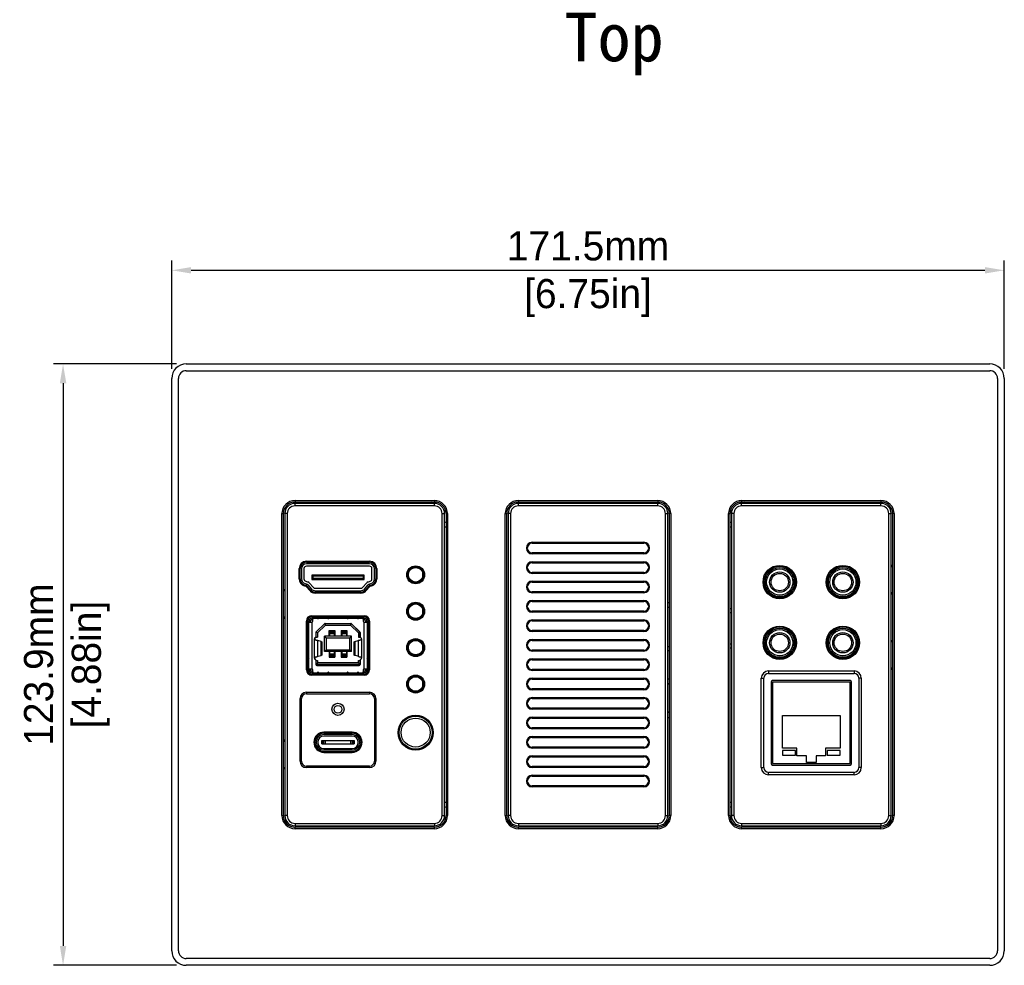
# Model space of a CAD drawing. Header units: millimetres. Extents: x 2497 to 3553, y 296 to 1027.
# Tile 3 of 6: x 2771 to 2973, y 590 to 785. Entities that reach past the tile are written whole.
import ezdxf

# ---------------------------------------------------------------- set-up
doc = ezdxf.new("R2010")
doc.units = ezdxf.units.MM
for name, color, linetype in [('3GANG-COVER-DXF_CONTINUOUS_LINE', 7, 'Continuous'), ('M0400TY00000DXF_CONTINUOUS_LINE', 7, 'Continuous'), ('标注', 7, 'Continuous')]:
    doc.layers.add(name, color=color, linetype=linetype)
doc.dimstyles.get("Standard").update_dxf_attribs({"dimscale": 2, "dimtxt": 3, "dimasz": 2, "dimexe": 1, "dimexo": 1, "dimgap": 1, "dimtad": 1, "dimtoh": 1, "dimdec": 1, "dimdsep": 46, "dimtxsty": 'Standard', "dimcen": 0, "dimclrd": 3, "dimclre": 3, "dimadec": 0, "dimazin": 0, "dimtp": 0.01, "dimtm": 0.01, "dimtfac": 1, "dimtdec": 1, "dimtofl": 0, "dimtmove": 0, "dimatfit": 3, "dimfxl": 1, "dimtfillclr": 256, "dimtolj": 1, "dimarcsym": 0})

# ---------------------------------------------------------------- blocks, each defined once
blk = doc.blocks.new('*D11')
at = {"layer": 'Defpoints', "color": 0}
for p in [(2973.46, 733.11), (2801.96, 710.83), (2973.46, 710.83)]:
    blk.add_point(p, dxfattribs=at)
at = {"layer": '标注', "color": 3, "lineweight": -2}
for p, q in [((2801.96, 712.83), (2801.96, 735.11)), ((2973.46, 712.83), (2973.46, 735.11)), ((2805.96, 733.11), (2969.46, 733.11))]:
    blk.add_line(p, q, dxfattribs=at)
at = {"layer": '标注', "color": 3}
for points in [[(2805.96, 733.78), (2805.96, 732.45), (2801.96, 733.11)], [(2969.46, 732.45), (2969.46, 733.78), (2973.46, 733.11)]]:
    blk.add_solid(points, dxfattribs=at)
at = {"layer": '标注', "color": 0, "char_height": 6, "attachment_point": 5}
for s, insert in [('\\A1;171.5mm', (2887.71, 738.11)), ('[6.75in]', (2887.71, 727.41))]:
    blk.add_mtext(s, dxfattribs=dict(at, insert=insert))
blk = doc.blocks.new('*D12')
at = {"layer": 'Defpoints', "color": 0}
for p in [(2804.96, 713.83), (2779.58, 589.93), (2804.96, 589.93)]:
    blk.add_point(p, dxfattribs=at)
at = {"layer": '标注', "color": 3, "lineweight": -2}
for p, q in [((2802.96, 713.83), (2777.58, 713.83)), ((2779.58, 709.83), (2779.58, 593.93)), ((2802.96, 589.93), (2777.58, 589.93))]:
    blk.add_line(p, q, dxfattribs=at)
at = {"layer": '标注', "color": 3}
for points in [[(2780.25, 709.83), (2778.92, 709.83), (2779.58, 713.83)], [(2778.92, 593.93), (2780.25, 593.93), (2779.58, 589.93)]]:
    blk.add_solid(points, dxfattribs=at)
at = {"layer": '标注', "color": 0, "char_height": 6, "attachment_point": 5, "rotation": 90}
for s, insert in [('\\A1;123.9mm', (2774.58, 651.88)), ('[4.88in]', (2785.28, 651.88))]:
    blk.add_mtext(s, dxfattribs=dict(at, insert=insert))

msp = doc.modelspace()

# ---------------------------------------------------------------- linework, layer by layer
at = {"layer": '3GANG-COVER-DXF_CONTINUOUS_LINE', "color": 7, "linetype": 'Continuous'}
for p, q in [((2804.96, 713.83), (2970.46, 713.83)), ((2804.96, 712.43), (2970.46, 712.43)), ((2801.96, 592.93), (2801.96, 710.83)), ((2803.36, 592.93), (2803.36, 710.83)), ((2972.06, 710.83), (2972.06, 592.93)), ((2973.46, 710.83), (2973.46, 592.93)), ((2827.36, 685.68), (2827.36, 685.38)), ((2827.36, 685.68), (2856.06, 685.68)), ((2856.06, 685.68), (2856.06, 685.38)), ((2873.36, 685.68), (2873.36, 685.38)), ((2873.36, 685.68), (2902.06, 685.68)), ((2902.06, 685.68), (2902.06, 685.38)), ((2919.36, 685.68), (2919.36, 685.38)), ((2919.36, 685.68), (2948.06, 685.68)), ((2948.06, 685.68), (2948.06, 685.38)), ((2827.36, 685.38), (2856.06, 685.38)), ((2827.36, 684.58), (2827.36, 685.08)), ((2856.06, 685.08), (2827.36, 685.08)), ((2856.06, 684.58), (2827.36, 684.58)), ((2854.16, 685.08), (2854.33, 685.38)), ((2856.06, 684.58), (2856.06, 685.08)), ((2873.36, 685.38), (2902.06, 685.38)), ((2873.36, 684.58), (2873.36, 685.08)), ((2902.06, 685.08), (2873.36, 685.08)), ((2902.06, 684.58), (2873.36, 684.58)), ((2902.06, 684.58), (2902.06, 685.08)), ((2919.36, 685.38), (2948.06, 685.38)), ((2919.36, 684.58), (2919.36, 685.08)), ((2948.06, 685.08), (2919.36, 685.08)), ((2948.06, 684.58), (2919.36, 684.58)), ((2921.1, 685.38), (2921.27, 685.08)), ((2948.06, 684.58), (2948.06, 685.08)), ((2824.66, 620.78), (2824.66, 682.98)), ((2824.66, 682.98), (2824.96, 682.98)), ((2824.96, 620.78), (2824.96, 682.98)), ((2825.26, 682.98), (2825.26, 620.78)), ((2825.76, 682.98), (2825.26, 682.98)), ((2825.76, 682.98), (2825.76, 620.78)), ((2857.66, 620.78), (2857.66, 682.98)), ((2857.66, 682.98), (2858.16, 682.98)), ((2858.16, 620.78), (2858.16, 682.98)), ((2858.46, 682.98), (2858.46, 620.78)), ((2858.76, 682.98), (2858.46, 682.98)), ((2858.76, 682.98), (2858.76, 620.78)), ((2870.66, 620.78), (2870.66, 682.98)), ((2870.66, 682.98), (2870.96, 682.98)), ((2870.96, 620.78), (2870.96, 682.98)), ((2871.26, 682.98), (2871.26, 620.78)), ((2871.76, 682.98), (2871.26, 682.98)), ((2871.76, 682.98), (2871.76, 620.78)), ((2903.66, 620.78), (2903.66, 682.98)), ((2903.66, 682.98), (2904.16, 682.98)), ((2904.16, 620.78), (2904.16, 682.98)), ((2904.46, 682.98), (2904.46, 620.78)), ((2904.76, 682.98), (2904.46, 682.98)), ((2904.76, 682.98), (2904.76, 620.78)), ((2916.66, 620.78), (2916.66, 682.98)), ((2916.66, 682.98), (2916.96, 682.98)), ((2916.96, 620.78), (2916.96, 682.98)), ((2917.26, 682.98), (2917.26, 620.78)), ((2917.76, 682.98), (2917.26, 682.98)), ((2917.76, 682.98), (2917.76, 620.78)), ((2949.66, 682.98), (2950.16, 682.98)), ((2949.66, 620.78), (2949.66, 682.98)), ((2950.16, 620.78), (2950.16, 682.98)), ((2950.76, 682.98), (2950.46, 682.98)), ((2950.46, 682.98), (2950.46, 620.78)), ((2950.76, 682.98), (2950.76, 620.78)), ((2858.46, 680.2), (2858.16, 680.2)), ((2917.26, 680.2), (2916.96, 680.2)), ((2876.21, 677.08), (2876.21, 676.88)), ((2876.21, 677.08), (2899.21, 677.08)), ((2876.21, 676.88), (2899.21, 676.88)), ((2899.21, 677.08), (2899.21, 676.88)), ((2876.21, 674.68), (2876.21, 674.88)), ((2899.21, 674.88), (2876.21, 674.88)), ((2899.21, 674.68), (2876.21, 674.68)), ((2899.21, 674.68), (2899.21, 674.88)), ((2828.21, 669.53), (2828.21, 671.66)), ((2828.21, 671.66), (2828.41, 671.66)), ((2828.41, 669.53), (2828.41, 671.66)), ((2828.71, 671.66), (2828.71, 669.53)), ((2829.21, 671.66), (2829.21, 669.53)), ((2829.71, 673.16), (2829.71, 672.96)), ((2829.71, 673.16), (2842.71, 673.16)), ((2829.71, 672.96), (2842.71, 672.96)), ((2842.71, 672.66), (2829.71, 672.66)), ((2842.71, 672.16), (2829.71, 672.16)), ((2842.71, 673.16), (2842.71, 672.96)), ((2843.21, 669.53), (2843.21, 671.66)), ((2843.71, 669.53), (2843.71, 671.66)), ((2844.01, 671.66), (2844.01, 669.53)), ((2844.21, 671.66), (2844.01, 671.66)), ((2844.21, 671.66), (2844.21, 669.53)), ((2876.21, 673.08), (2876.21, 672.88)), ((2876.21, 673.08), (2899.21, 673.08)), ((2876.21, 672.88), (2899.21, 672.88)), ((2899.21, 673.08), (2899.21, 672.88)), ((2950.16, 672.38), (2950.46, 672.38)), ((2828.21, 669.53), (2828.41, 669.53)), ((2830.81, 670.33), (2830.81, 669.43)), ((2831.01, 670.13), (2830.81, 670.33)), ((2841.61, 670.33), (2830.81, 670.33)), ((2831.01, 669.63), (2830.81, 669.43)), ((2830.81, 669.43), (2841.61, 669.43)), ((2831.01, 670.13), (2831.01, 669.63)), ((2841.41, 670.13), (2831.01, 670.13)), ((2841.41, 669.63), (2831.01, 669.63)), ((2841.41, 670.13), (2841.61, 670.33)), ((2841.41, 670.13), (2841.41, 669.63)), ((2841.41, 669.63), (2841.61, 669.43)), ((2841.61, 669.43), (2841.61, 670.33)), ((2844.21, 669.53), (2844.01, 669.53)), ((2853.71, 669.7), (2853.71, 671.07)), ((2876.21, 670.68), (2876.21, 670.88)), ((2899.21, 670.88), (2876.21, 670.88)), ((2899.21, 670.68), (2876.21, 670.68)), ((2899.21, 670.68), (2899.21, 670.88)), ((2924.21, 670.13), (2924.21, 667.64)), ((2930.21, 667.64), (2930.21, 670.13)), ((2937.21, 670.13), (2937.21, 667.64)), ((2943.21, 667.64), (2943.21, 670.13)), ((2824.96, 667.38), (2825.26, 667.38)), ((2829.27, 668.09), (2829.33, 668.28)), ((2829.64, 667.98), (2829.27, 668.09)), ((2829.7, 668.17), (2829.33, 668.28)), ((2829.42, 668.57), (2829.79, 668.46)), ((2829.57, 669.05), (2830.07, 668.89)), ((2829.64, 667.98), (2829.7, 668.17)), ((2829.64, 667.98), (2829.79, 668.11)), ((2830.39, 667.12), (2829.64, 667.98)), ((2830.54, 667.25), (2829.79, 668.11)), ((2830.02, 668.31), (2830.76, 667.45)), ((2830.3, 668.74), (2831.14, 667.78)), ((2831.52, 667.61), (2840.91, 667.61)), ((2841.28, 667.78), (2842.12, 668.74)), ((2841.66, 667.45), (2842.41, 668.31)), ((2842.63, 668.11), (2841.89, 667.25)), ((2842.78, 667.98), (2842.04, 667.12)), ((2842.35, 668.89), (2842.86, 669.05)), ((2842.78, 667.98), (2842.63, 668.11)), ((2842.64, 668.46), (2843, 668.57)), ((2843.09, 668.28), (2842.73, 668.17)), ((2842.78, 667.98), (2842.73, 668.17)), ((2843.15, 668.09), (2842.78, 667.98)), ((2843.15, 668.09), (2843.09, 668.28)), ((2876.21, 669.08), (2876.21, 668.88)), ((2876.21, 669.08), (2899.21, 669.08)), ((2876.21, 668.88), (2899.21, 668.88)), ((2899.21, 669.08), (2899.21, 668.88)), ((2830.39, 667.12), (2830.54, 667.25)), ((2831.52, 667.11), (2840.91, 667.11)), ((2831.52, 666.61), (2831.52, 666.81)), ((2840.91, 666.81), (2831.52, 666.81)), ((2840.91, 666.61), (2831.52, 666.61)), ((2840.91, 666.61), (2840.91, 666.81)), ((2842.04, 667.12), (2841.89, 667.25)), ((2876.21, 666.68), (2876.21, 666.88)), ((2899.21, 666.88), (2876.21, 666.88)), ((2899.21, 666.68), (2876.21, 666.68)), ((2899.21, 666.68), (2899.21, 666.88)), ((2950.46, 666.38), (2950.16, 666.38)), ((2853.71, 662.2), (2853.71, 663.57)), ((2876.21, 665.08), (2876.21, 664.88)), ((2876.21, 665.08), (2899.21, 665.08)), ((2876.21, 664.88), (2899.21, 664.88)), ((2899.21, 665.08), (2899.21, 664.88)), ((2904.46, 664.62), (2904.16, 664.62)), ((2904.46, 663.62), (2904.16, 663.62)), ((2825.26, 661.38), (2824.96, 661.38)), ((2830.81, 661.95), (2830.81, 661.75)), ((2830.81, 661.95), (2841.61, 661.95)), ((2830.81, 661.75), (2841.61, 661.75)), ((2830.81, 661.45), (2830.81, 661.15)), ((2830.81, 661.45), (2841.61, 661.45)), ((2831.01, 660.85), (2831.01, 661.45)), ((2841.41, 661.45), (2841.41, 660.85)), ((2841.61, 661.95), (2841.61, 661.75)), ((2841.61, 661.15), (2841.61, 661.45)), ((2876.21, 662.68), (2876.21, 662.88)), ((2899.21, 662.88), (2876.21, 662.88)), ((2899.21, 662.68), (2876.21, 662.68)), ((2899.21, 662.68), (2899.21, 662.88)), ((2829.71, 650.8), (2829.71, 660.85)), ((2829.71, 660.85), (2829.91, 660.85)), ((2829.91, 650.8), (2829.91, 660.85)), ((2830.21, 650.8), (2830.21, 660.85)), ((2830.51, 660.85), (2830.21, 660.85)), ((2830.21, 660.65), (2830.81, 660.65)), ((2830.51, 660.85), (2830.51, 660.65)), ((2830.81, 661.15), (2831.01, 661.15)), ((2830.81, 660.65), (2830.81, 651)), ((2831.68, 658.54), (2833.49, 660.34)), ((2831.72, 658.61), (2833.4, 660.29)), ((2831.98, 658.41), (2833.61, 660.04)), ((2833.61, 660.04), (2833.49, 660.34)), ((2833.49, 660.34), (2838.94, 660.34)), ((2833.55, 660.35), (2838.88, 660.35)), ((2833.61, 660.04), (2838.81, 660.04)), ((2838.94, 660.34), (2838.81, 660.04)), ((2838.81, 660.04), (2840.44, 658.41)), ((2838.94, 660.34), (2840.74, 658.54)), ((2839.02, 660.29), (2840.7, 658.61)), ((2841.41, 661.15), (2841.61, 661.15)), ((2841.61, 651), (2841.61, 660.65)), ((2841.61, 660.65), (2842.21, 660.65)), ((2841.91, 660.85), (2841.91, 660.65)), ((2842.21, 660.85), (2841.91, 660.85)), ((2842.21, 660.85), (2842.21, 650.8)), ((2842.51, 660.85), (2842.51, 650.8)), ((2842.71, 660.85), (2842.51, 660.85)), ((2842.71, 660.85), (2842.71, 650.8)), ((2876.21, 661.08), (2876.21, 660.88)), ((2876.21, 661.08), (2899.21, 661.08)), ((2876.21, 660.88), (2899.21, 660.88)), ((2899.21, 661.08), (2899.21, 660.88)), ((2831.36, 653.2), (2831.36, 657.2)), ((2831.41, 657.35), (2831.41, 657.08)), ((2831.65, 657.56), (2831.98, 657.56)), ((2831.66, 658.47), (2831.66, 657.63)), ((2831.68, 658.54), (2831.68, 657.56)), ((2831.98, 658.41), (2831.68, 658.54)), ((2831.98, 658.41), (2831.98, 657.56)), ((2833.41, 654.56), (2833.41, 657.74)), ((2833.41, 657.74), (2833.79, 657.36)), ((2839.01, 657.74), (2833.41, 657.74)), ((2833.79, 657.36), (2833.79, 654.94)), ((2838.63, 657.36), (2833.79, 657.36)), ((2834.36, 657.74), (2834.36, 658.9)), ((2834.36, 658.9), (2835.56, 658.9)), ((2834.36, 658.65), (2835.56, 658.65)), ((2834.49, 658.47), (2834.49, 657.74)), ((2835.44, 658.47), (2834.49, 658.47)), ((2835.44, 658.22), (2834.49, 658.22)), ((2835.44, 658.47), (2835.44, 657.74)), ((2835.56, 658.9), (2835.56, 657.74)), ((2836.86, 658.9), (2836.86, 657.74)), ((2836.86, 658.9), (2838.06, 658.9)), ((2836.86, 658.65), (2838.06, 658.65)), ((2836.99, 658.47), (2836.99, 657.74)), ((2837.94, 658.47), (2836.99, 658.47)), ((2837.94, 658.22), (2836.99, 658.22)), ((2837.94, 658.47), (2837.94, 657.74)), ((2838.06, 658.9), (2838.06, 657.74)), ((2838.63, 657.36), (2839.01, 657.74)), ((2838.63, 654.94), (2838.63, 657.36)), ((2839.01, 654.56), (2839.01, 657.74)), ((2840.74, 658.54), (2840.44, 658.41)), ((2840.44, 658.41), (2840.44, 657.56)), ((2840.44, 657.56), (2840.77, 657.56)), ((2840.74, 658.54), (2840.74, 657.56)), ((2840.76, 658.47), (2840.76, 657.63)), ((2841.01, 657.35), (2841.01, 657.08)), ((2841.06, 657.2), (2841.06, 653.2)), ((2876.21, 658.68), (2876.21, 658.88)), ((2899.21, 658.88), (2876.21, 658.88)), ((2899.21, 658.68), (2876.21, 658.68)), ((2899.21, 658.68), (2899.21, 658.88)), ((2924.21, 657.63), (2924.21, 655.14)), ((2930.21, 655.14), (2930.21, 657.63)), ((2937.21, 657.63), (2937.21, 655.14)), ((2943.21, 655.14), (2943.21, 657.63)), ((2831.72, 656.95), (2831.87, 656.95)), ((2831.96, 656.92), (2831.96, 653.48)), ((2832.03, 653.59), (2832.03, 656.82)), ((2832.73, 656.63), (2832.03, 656.82)), ((2832.73, 653.77), (2832.73, 656.63)), ((2832.86, 656.58), (2832.86, 653.83)), ((2839.56, 653.83), (2839.56, 656.58)), ((2839.7, 656.63), (2840.4, 656.82)), ((2839.7, 656.63), (2839.7, 653.77)), ((2840.4, 656.82), (2840.4, 653.59)), ((2840.46, 653.48), (2840.46, 656.92)), ((2840.55, 656.95), (2840.71, 656.95)), ((2853.71, 654.7), (2853.71, 656.07)), ((2876.21, 657.08), (2876.21, 656.88)), ((2876.21, 657.08), (2899.21, 657.08)), ((2876.21, 656.88), (2899.21, 656.88)), ((2899.21, 657.08), (2899.21, 656.88)), ((2904.16, 655.62), (2904.46, 655.62)), ((2950.16, 656.88), (2950.46, 656.88)), ((2831.41, 653.33), (2831.41, 653.05)), ((2831.72, 653.45), (2831.87, 653.45)), ((2832.03, 653.59), (2832.73, 653.77)), ((2833.79, 654.94), (2833.41, 654.56)), ((2839.01, 654.56), (2833.41, 654.56)), ((2833.79, 654.94), (2838.63, 654.94)), ((2834.36, 654.56), (2834.36, 653.4)), ((2834.61, 653.7), (2834.36, 653.7)), ((2834.36, 653.4), (2835.56, 653.4)), ((2834.49, 654.56), (2834.49, 653.83)), ((2834.49, 654.09), (2835.44, 654.09)), ((2835.44, 653.83), (2834.49, 653.83)), ((2834.61, 653.83), (2834.61, 653.4)), ((2835.31, 653.6), (2834.61, 653.6)), ((2835.31, 653.83), (2835.31, 653.4)), ((2835.56, 653.7), (2835.31, 653.7)), ((2835.44, 654.56), (2835.44, 653.83)), ((2835.56, 654.56), (2835.56, 653.4)), ((2836.86, 654.56), (2836.86, 653.4)), ((2837.11, 653.7), (2836.86, 653.7)), ((2836.86, 653.4), (2838.06, 653.4)), ((2836.99, 654.56), (2836.99, 653.83)), ((2836.99, 654.09), (2837.94, 654.09)), ((2837.94, 653.83), (2836.99, 653.83)), ((2837.11, 653.4), (2837.11, 653.83)), ((2837.81, 653.6), (2837.11, 653.6)), ((2837.81, 653.83), (2837.81, 653.4)), ((2838.06, 653.7), (2837.81, 653.7)), ((2837.94, 654.56), (2837.94, 653.83)), ((2838.06, 654.56), (2838.06, 653.4)), ((2838.63, 654.94), (2839.01, 654.56)), ((2840.4, 653.59), (2839.7, 653.77)), ((2840.55, 653.45), (2840.71, 653.45)), ((2841.01, 653.33), (2841.01, 653.05)), ((2876.21, 654.68), (2876.21, 654.88)), ((2899.21, 654.88), (2876.21, 654.88)), ((2899.21, 654.68), (2876.21, 654.68)), ((2876.21, 653.08), (2876.21, 652.88)), ((2876.21, 653.08), (2899.21, 653.08)), ((2899.21, 654.68), (2899.21, 654.88)), ((2899.21, 653.08), (2899.21, 652.88)), ((2831.66, 652.78), (2831.66, 651.9)), ((2831.66, 652.76), (2831.98, 652.76)), ((2831.68, 652.76), (2831.68, 651.96)), ((2831.68, 651.96), (2831.98, 652.26)), ((2831.68, 651.96), (2840.74, 651.96)), ((2831.86, 651.7), (2840.56, 651.7)), ((2831.98, 652.76), (2831.98, 652.26)), ((2840.44, 652.26), (2831.98, 652.26)), ((2840.44, 652.26), (2840.44, 652.76)), ((2840.44, 652.76), (2840.76, 652.76)), ((2840.74, 651.96), (2840.44, 652.26)), ((2840.74, 652.76), (2840.74, 651.96)), ((2840.76, 652.78), (2840.76, 651.9)), ((2876.21, 652.88), (2899.21, 652.88)), ((2829.71, 650.8), (2829.91, 650.8)), ((2830.21, 651), (2830.81, 651)), ((2830.21, 650.8), (2830.51, 650.8)), ((2830.51, 651), (2830.51, 650.8)), ((2830.81, 650.5), (2830.81, 650.2)), ((2830.81, 650.5), (2831.01, 650.5)), ((2830.81, 650.2), (2841.61, 650.2)), ((2830.81, 649.7), (2830.81, 649.9)), ((2841.61, 649.9), (2830.81, 649.9)), ((2841.61, 649.7), (2830.81, 649.7)), ((2831.01, 650.2), (2831.01, 650.8)), ((2841.41, 650.8), (2841.41, 650.2)), ((2841.41, 650.5), (2841.61, 650.5)), ((2841.61, 651), (2842.21, 651)), ((2841.61, 650.2), (2841.61, 650.5)), ((2841.61, 649.7), (2841.61, 649.9)), ((2841.91, 651), (2841.91, 650.8)), ((2841.91, 650.8), (2842.21, 650.8)), ((2842.71, 650.8), (2842.51, 650.8)), ((2876.21, 650.68), (2876.21, 650.88)), ((2899.21, 650.88), (2876.21, 650.88)), ((2899.21, 650.68), (2876.21, 650.68)), ((2876.21, 649.08), (2876.21, 648.88)), ((2876.21, 649.08), (2899.21, 649.08)), ((2899.21, 650.68), (2899.21, 650.88)), ((2899.21, 649.08), (2899.21, 648.88)), ((2923.41, 649.08), (2923.91, 649.08)), ((2923.41, 630.68), (2923.41, 649.08)), ((2923.91, 630.68), (2923.91, 649.08)), ((2924.91, 650.58), (2942.51, 650.58)), ((2924.91, 650.58), (2924.91, 650.08)), ((2924.91, 650.08), (2942.51, 650.08)), ((2942.51, 650.58), (2942.51, 650.08)), ((2944.01, 649.08), (2943.51, 649.08)), ((2943.51, 649.08), (2943.51, 630.68)), ((2944.01, 649.08), (2944.01, 630.68)), ((2950.46, 650.88), (2950.16, 650.88)), ((2853.71, 647.2), (2853.71, 648.57)), ((2876.21, 648.88), (2899.21, 648.88)), ((2925.41, 648.28), (2925.41, 631.48)), ((2941.71, 648.58), (2925.71, 648.58)), ((2941.71, 648.28), (2925.71, 648.28)), ((2925.71, 648.28), (2925.71, 631.48)), ((2941.71, 631.48), (2941.71, 648.28)), ((2942.01, 631.48), (2942.01, 648.28)), ((2829.71, 646.18), (2829.71, 645.88)), ((2829.71, 646.18), (2842.71, 646.18)), ((2829.71, 645.88), (2842.71, 645.88)), ((2842.71, 646.18), (2842.71, 645.88)), ((2876.21, 646.68), (2876.21, 646.88)), ((2899.21, 646.88), (2876.21, 646.88)), ((2899.21, 646.68), (2876.21, 646.68)), ((2876.21, 645.08), (2876.21, 644.88)), ((2876.21, 645.08), (2899.21, 645.08)), ((2899.21, 646.68), (2899.21, 646.88)), ((2899.21, 645.08), (2899.21, 644.88)), ((2828.41, 631.98), (2828.41, 644.88)), ((2828.41, 644.88), (2828.71, 644.88)), ((2828.71, 631.98), (2828.71, 644.88)), ((2843.71, 644.88), (2843.71, 631.98)), ((2844.01, 644.88), (2843.71, 644.88)), ((2844.01, 644.88), (2844.01, 631.98)), ((2876.21, 644.88), (2899.21, 644.88)), ((2876.21, 642.68), (2876.21, 642.88)), ((2899.21, 642.88), (2876.21, 642.88)), ((2899.21, 642.68), (2876.21, 642.68)), ((2876.21, 641.08), (2876.21, 640.88)), ((2876.21, 641.08), (2899.21, 641.08)), ((2899.21, 642.68), (2899.21, 642.88)), ((2899.21, 641.08), (2899.21, 640.88)), ((2927.76, 641.38), (2939.66, 641.38)), ((2927.76, 634.68), (2927.76, 641.38)), ((2939.66, 641.38), (2939.66, 634.68)), ((2876.21, 640.88), (2899.21, 640.88)), ((2876.21, 638.68), (2876.21, 638.88)), ((2899.21, 638.88), (2876.21, 638.88)), ((2899.21, 638.68), (2899.21, 638.88)), ((2833.32, 637.76), (2833.32, 637.96)), ((2839.1, 637.96), (2833.32, 637.96)), ((2839.1, 637.76), (2833.32, 637.76)), ((2839.1, 637.46), (2833.32, 637.46)), ((2839.1, 637.16), (2833.32, 637.16)), ((2839.1, 637.76), (2839.1, 637.96)), ((2899.21, 638.68), (2876.21, 638.68)), ((2876.21, 637.08), (2876.21, 636.88)), ((2876.21, 637.08), (2899.21, 637.08)), ((2876.21, 636.88), (2899.21, 636.88)), ((2899.21, 637.08), (2899.21, 636.88)), ((2824.96, 636.38), (2825.26, 636.38)), ((2832.86, 635.53), (2832.86, 636.23)), ((2832.86, 636.23), (2839.56, 636.23)), ((2832.86, 635.53), (2839.56, 635.53)), ((2833.01, 635.53), (2833.01, 636.23)), ((2833.22, 636.23), (2833.22, 635.53)), ((2833.57, 636.23), (2833.57, 635.53)), ((2838.86, 635.53), (2838.86, 636.23)), ((2839.21, 635.53), (2839.21, 636.23)), ((2839.42, 636.23), (2839.42, 635.53)), ((2839.56, 636.23), (2839.56, 635.53)), ((2876.21, 634.68), (2876.21, 634.88)), ((2899.21, 634.88), (2876.21, 634.88)), ((2899.21, 634.68), (2899.21, 634.88)), ((2833.32, 634.6), (2839.1, 634.6)), ((2833.32, 634.3), (2839.1, 634.3)), ((2833.32, 634), (2833.32, 633.8)), ((2833.32, 634), (2839.1, 634)), ((2833.32, 633.8), (2839.1, 633.8)), ((2839.1, 634), (2839.1, 633.8)), ((2899.21, 634.68), (2876.21, 634.68)), ((2876.21, 633.08), (2876.21, 632.88)), ((2876.21, 633.08), (2899.21, 633.08)), ((2876.21, 632.88), (2899.21, 632.88)), ((2899.21, 633.08), (2899.21, 632.88)), ((2930.76, 634.68), (2927.76, 634.68)), ((2930.46, 634.21), (2927.76, 634.21)), ((2927.76, 634.21), (2927.76, 633.21)), ((2927.76, 633.21), (2930.46, 633.21)), ((2930.46, 633.21), (2930.46, 634.21)), ((2930.76, 633.08), (2930.76, 634.68)), ((2932.73, 633.08), (2930.76, 633.08)), ((2932.73, 631.68), (2932.73, 633.08)), ((2936.66, 633.08), (2934.7, 633.08)), ((2934.7, 633.08), (2934.7, 631.68)), ((2939.66, 634.68), (2936.66, 634.68)), ((2936.66, 634.68), (2936.66, 633.08)), ((2939.66, 634.21), (2936.96, 634.21)), ((2936.96, 634.21), (2936.96, 633.21)), ((2936.96, 633.21), (2939.66, 633.21)), ((2939.66, 633.21), (2939.66, 634.21)), ((2828.41, 631.98), (2828.71, 631.98)), ((2829.71, 630.68), (2829.71, 630.98)), ((2842.71, 630.98), (2829.71, 630.98)), ((2842.71, 630.68), (2842.71, 630.98)), ((2844.01, 631.98), (2843.71, 631.98)), ((2876.21, 630.68), (2876.21, 630.88)), ((2899.21, 630.88), (2876.21, 630.88)), ((2899.21, 630.68), (2899.21, 630.88)), ((2925.71, 631.48), (2941.71, 631.48)), ((2925.71, 631.18), (2941.71, 631.18)), ((2934.7, 631.68), (2932.73, 631.68)), ((2825.26, 630.38), (2824.96, 630.38)), ((2842.71, 630.68), (2829.71, 630.68)), ((2899.21, 630.68), (2876.21, 630.68)), ((2876.21, 629.08), (2876.21, 628.88)), ((2876.21, 629.08), (2899.21, 629.08)), ((2876.21, 628.88), (2899.21, 628.88)), ((2899.21, 629.08), (2899.21, 628.88)), ((2923.41, 630.68), (2923.91, 630.68)), ((2942.51, 629.68), (2924.91, 629.68)), ((2924.91, 629.18), (2924.91, 629.68)), ((2942.51, 629.18), (2924.91, 629.18)), ((2942.51, 629.18), (2942.51, 629.68)), ((2944.01, 630.68), (2943.51, 630.68)), ((2876.21, 626.68), (2876.21, 626.88)), ((2899.21, 626.88), (2876.21, 626.88)), ((2899.21, 626.68), (2899.21, 626.88)), ((2899.21, 626.68), (2876.21, 626.68)), ((2858.16, 623.56), (2858.46, 623.56)), ((2916.96, 623.56), (2917.26, 623.56)), ((2824.66, 620.78), (2824.96, 620.78)), ((2825.76, 620.78), (2825.26, 620.78)), ((2857.66, 620.78), (2858.16, 620.78)), ((2858.76, 620.78), (2858.46, 620.78)), ((2870.66, 620.78), (2870.96, 620.78)), ((2871.76, 620.78), (2871.26, 620.78)), ((2903.66, 620.78), (2904.16, 620.78)), ((2904.76, 620.78), (2904.46, 620.78)), ((2916.66, 620.78), (2916.96, 620.78)), ((2917.76, 620.78), (2917.26, 620.78)), ((2949.66, 620.78), (2950.16, 620.78)), ((2950.76, 620.78), (2950.46, 620.78)), ((2827.36, 619.18), (2827.36, 618.68)), ((2827.36, 619.18), (2856.06, 619.18)), ((2827.36, 618.68), (2856.06, 618.68)), ((2854.33, 618.38), (2854.16, 618.68)), ((2856.06, 619.18), (2856.06, 618.68)), ((2873.36, 619.18), (2873.36, 618.68)), ((2873.36, 619.18), (2902.06, 619.18)), ((2873.36, 618.68), (2902.06, 618.68)), ((2902.06, 619.18), (2902.06, 618.68)), ((2919.36, 619.18), (2948.06, 619.18)), ((2919.36, 619.18), (2919.36, 618.68)), ((2919.36, 618.68), (2948.06, 618.68)), ((2921.27, 618.68), (2921.1, 618.38)), ((2948.06, 619.18), (2948.06, 618.68)), ((2827.36, 618.08), (2827.36, 618.38)), ((2856.06, 618.38), (2827.36, 618.38)), ((2856.06, 618.08), (2827.36, 618.08)), ((2856.06, 618.08), (2856.06, 618.38)), ((2873.36, 618.08), (2873.36, 618.38)), ((2902.06, 618.38), (2873.36, 618.38)), ((2902.06, 618.08), (2873.36, 618.08)), ((2902.06, 618.08), (2902.06, 618.38)), ((2948.06, 618.38), (2919.36, 618.38)), ((2919.36, 618.08), (2919.36, 618.38)), ((2948.06, 618.08), (2919.36, 618.08)), ((2948.06, 618.08), (2948.06, 618.38)), ((2970.46, 591.33), (2804.96, 591.33)), ((2970.46, 589.93), (2804.96, 589.93))]:
    msp.add_line(p, q, dxfattribs=at)
for centre, radius in [((2852.21, 670.38), 1.85), ((2852.21, 670.38), 1.65), ((2852.21, 670.38), 1.5), ((2927.21, 668.88), 3.45), ((2927.21, 668.88), 3.25), ((2927.21, 668.88), 3), ((2927.21, 668.88), 2.7), ((2940.21, 668.88), 3.45), ((2940.21, 668.88), 3.25), ((2940.21, 668.88), 3), ((2940.21, 668.88), 2.7), ((2927.21, 668.88), 2.1), ((2927.21, 668.88), 1.8), ((2940.21, 668.88), 2.1), ((2940.21, 668.88), 1.8), ((2852.21, 662.88), 1.85), ((2852.21, 662.88), 1.65), ((2852.21, 662.88), 1.5), ((2927.21, 656.38), 3.45), ((2927.21, 656.38), 3.25), ((2927.21, 656.38), 3), ((2940.21, 656.38), 3.45), ((2940.21, 656.38), 3.25), ((2940.21, 656.38), 3), ((2852.21, 655.38), 1.85), ((2927.21, 656.38), 2.7), ((2927.21, 656.38), 2.1), ((2927.21, 656.38), 1.8), ((2940.21, 656.38), 2.7), ((2940.21, 656.38), 2.1), ((2940.21, 656.38), 1.8), ((2852.21, 655.38), 1.65), ((2852.21, 655.38), 1.5), ((2852.21, 647.88), 1.85), ((2852.21, 647.88), 1.65), ((2852.21, 647.88), 1.5), ((2836.21, 642.68), 1.25), ((2836.21, 642.68), 0.8), ((2852.21, 637.88), 3.6), ((2852.21, 637.88), 3.4), ((2852.21, 637.88), 2.99)]:
    msp.add_circle(centre, radius, dxfattribs=at)
for centre, radius, start, end in [((2804.96, 710.83), 3, 90, 180), ((2804.96, 710.83), 1.6, 90, 180), ((2970.46, 710.83), 3, 0, 90), ((2970.46, 710.83), 1.6, 0, 90), ((2827.36, 682.98), 2.7, 90, 180), ((2856.06, 682.98), 2.7, 0, 90), ((2873.36, 682.98), 2.7, 90, 180), ((2902.06, 682.98), 2.7, 0, 90), ((2919.36, 682.98), 2.7, 90, 180), ((2948.06, 682.98), 2.7, 0, 90), ((2827.36, 682.98), 2.4, 90, 180), ((2827.36, 682.98), 2.1, 90, 180), ((2827.36, 682.98), 1.6, 90, 180), ((2857.71, 683.88), 2.7, 146.2308, 153.5911), ((2856.06, 682.98), 2.4, 0, 90), ((2856.06, 682.98), 2.1, 0, 90), ((2856.06, 682.98), 1.6, 0, 90), ((2873.36, 682.98), 2.4, 90, 180), ((2873.36, 682.98), 2.1, 90, 180), ((2873.36, 682.98), 1.6, 90, 180), ((2902.06, 682.98), 2.4, 0, 90), ((2902.06, 682.98), 2.1, 360, 90), ((2902.06, 682.98), 1.6, 0, 90), ((2919.36, 682.98), 2.4, 90, 180), ((2919.36, 682.98), 2.1, 90, 180), ((2919.36, 682.98), 1.6, 90, 180), ((2917.71, 683.88), 2.7, 26.4089, 33.7692), ((2948.06, 682.98), 2.4, 0, 90), ((2948.06, 682.98), 2.1, 0, 90), ((2948.06, 682.98), 1.6, 0, 90), ((2857.71, 683.88), 2.7, 279.5934, 286.1485), ((2917.71, 683.88), 2.7, 253.8515, 260.4066), ((2876.21, 675.88), 1.2, 90, 270), ((2876.21, 675.88), 1, 90, 270), ((2899.21, 675.88), 1.2, 270, 90), ((2899.21, 675.88), 1, 270, 90), ((2829.71, 671.66), 1.5, 90, 180), ((2829.71, 671.66), 1.3, 90, 180), ((2829.71, 671.66), 1, 90, 180), ((2829.71, 671.66), 0.5, 90, 180), ((2842.71, 671.66), 1.5, 0, 90), ((2842.71, 671.66), 1.3, 0, 90), ((2842.71, 671.66), 1, 0, 90), ((2842.71, 671.66), 0.5, 0, 90), ((2876.21, 671.88), 1.2, 90, 270), ((2876.21, 671.88), 1, 90, 270), ((2899.21, 671.88), 1.2, 270, 90), ((2899.21, 671.88), 1, 270, 90), ((2950.71, 669.38), 2.7, 95.3313, 101.7557), ((2829.71, 669.53), 1.5, 180, 253), ((2829.71, 669.53), 1.3, 180, 253), ((2829.71, 669.53), 1, 180, 253), ((2829.71, 669.53), 0.5, 180, 253), ((2842.71, 669.53), 0.5, 287, 0), ((2842.71, 669.53), 1, 287, 0), ((2842.71, 669.53), 1.3, 287, 0), ((2842.71, 669.53), 1.5, 287, 0), ((2853.48, 670.38), 0.25, 336.9261, 23.0739), ((2829.64, 667.98), 0.2, 41, 73), ((2829.64, 667.98), 0.5, 41, 73), ((2829.92, 668.42), 0.5, 41, 73), ((2831.52, 668.11), 1, 221, 270), ((2831.52, 668.11), 0.5, 221, 270), ((2840.91, 668.11), 0.5, 270, 319), ((2840.91, 668.11), 1, 270, 319), ((2842.5, 668.42), 0.5, 107, 139), ((2842.78, 667.98), 0.5, 107, 139), ((2842.78, 667.98), 0.2, 107, 139), ((2876.21, 667.88), 1.2, 90, 270), ((2876.21, 667.88), 1, 90, 270), ((2899.21, 667.88), 1.2, 270, 90), ((2899.21, 667.88), 1, 270, 90), ((2824.71, 664.38), 2.7, 78.2443, 84.6687), ((2831.52, 668.11), 1.5, 221, 270), ((2831.52, 668.11), 1.3, 221, 270), ((2840.91, 668.11), 1.3, 270, 319), ((2840.91, 668.11), 1.5, 270, 319), ((2950.71, 669.38), 2.7, 258.2443, 264.6687), ((2876.21, 663.88), 1.2, 90, 270), ((2876.21, 663.88), 1, 90, 270), ((2899.21, 663.88), 1.2, 270, 90), ((2899.21, 663.88), 1, 270, 90), ((2917.53, 659.35), 4.05, 93.7756, 98.0555), ((2824.71, 664.38), 2.7, 275.3313, 281.7557), ((2830.81, 660.85), 1.1, 90, 180), ((2830.81, 660.85), 0.9, 90, 180), ((2830.81, 660.85), 0.6, 90, 180), ((2831.21, 661.25), 0.2, 90, 180), ((2831.87, 661.25), 0.2, 45.5847, 90), ((2832.11, 661.5), 0.15, 225.5847, 340.5288), ((2834.21, 661.5), 0.15, 199.4712, 314.4153), ((2834.46, 661.25), 0.2, 90, 134.4153), ((2837.97, 661.25), 0.2, 45.5847, 90), ((2838.21, 661.5), 0.15, 225.5847, 340.5288), ((2840.31, 661.5), 0.15, 199.4712, 314.4153), ((2840.56, 661.25), 0.2, 90, 134.4153), ((2841.21, 661.25), 0.2, 0, 90), ((2841.61, 660.85), 1.1, 0, 90), ((2841.61, 660.85), 0.9, 0, 90), ((2841.61, 660.85), 0.6, 0, 90), ((2853.48, 662.88), 0.25, 336.9261, 23.0739), ((2917.53, 659.35), 3.25, 94.7284, 100.0466), ((2830.81, 660.85), 0.3, 90, 180), ((2830.81, 660.85), 0.2, 270, 0), ((2833.55, 660.15), 0.2, 90, 135), ((2838.88, 660.15), 0.2, 45, 90), ((2841.61, 660.85), 0.2, 180, 270), ((2841.61, 660.85), 0.3, 0, 90), ((2876.21, 659.88), 1.2, 90, 270), ((2876.21, 659.88), 1, 90, 270), ((2899.21, 659.88), 1.2, 270, 90), ((2899.21, 659.88), 1, 270, 90), ((2831.61, 657.2), 0.25, 109.4712, 180), ((2831.46, 657.63), 0.2, 289.4712, 0), ((2831.86, 658.47), 0.2, 135, 180), ((2840.56, 658.47), 0.2, 0, 45), ((2840.96, 657.63), 0.2, 180, 250.5288), ((2840.81, 657.2), 0.25, 0, 70.5288), ((2853.48, 655.38), 0.25, 336.9261, 23.0739), ((2876.21, 655.88), 1.2, 90, 270), ((2876.21, 655.88), 1, 90, 270), ((2899.21, 655.88), 1.2, 270, 90), ((2899.21, 655.88), 1, 270, 90), ((2917.53, 659.35), 3.25, 259.9534, 265.2716), ((2917.53, 659.35), 4.05, 261.9445, 266.2244), ((2950.71, 653.88), 2.7, 95.3313, 101.7557), ((2830.81, 652.4), 1, 126.8699, 154.2064), ((2831.61, 653.2), 0.25, 180, 250.5288), ((2840.81, 653.2), 0.25, 289.4712, 0), ((2841.61, 652.4), 1, 25.7936, 53.1301), ((2876.21, 651.88), 1.2, 90, 270), ((2899.21, 651.88), 1.2, 270, 90), ((2905.79, 651.86), 3.25, 114.1532, 120.0934), ((2830.81, 652), 1, 205.7936, 233.1301), ((2831.46, 652.78), 0.2, 0, 70.5288), ((2831.86, 651.9), 0.2, 180, 270), ((2840.56, 651.9), 0.2, 270, 0), ((2840.96, 652.78), 0.2, 109.4712, 180), ((2841.61, 652), 1, 306.8699, 334.2064), ((2876.21, 651.88), 1, 90, 270), ((2899.21, 651.88), 1, 270, 90), ((2950.71, 653.88), 2.7, 258.2443, 264.6687), ((2830.81, 650.8), 1.1, 180, 270), ((2830.81, 650.8), 0.9, 180, 270), ((2830.81, 650.8), 0.6, 180, 270), ((2830.81, 650.8), 0.3, 180, 270), ((2830.81, 650.8), 0.2, 0, 90), ((2831.21, 650.4), 0.2, 180, 270), ((2831.87, 650.4), 0.2, 270, 314.4153), ((2832.11, 650.15), 0.15, 19.4712, 134.4153), ((2834.21, 650.15), 0.15, 45.5847, 160.5288), ((2834.46, 650.4), 0.2, 225.5847, 270), ((2837.97, 650.4), 0.2, 270, 314.4153), ((2838.21, 650.15), 0.15, 19.4712, 134.4153), ((2840.31, 650.15), 0.15, 45.5847, 160.5288), ((2840.56, 650.4), 0.2, 225.5847, 270), ((2841.21, 650.4), 0.2, 270, 0), ((2841.61, 650.8), 0.2, 90, 180), ((2841.61, 650.8), 1.1, 270, 0), ((2841.61, 650.8), 0.9, 270, 0), ((2841.61, 650.8), 0.6, 270, 360), ((2841.61, 650.8), 0.3, 270, 360), ((2876.21, 647.88), 1.2, 90, 270), ((2899.21, 647.88), 1.2, 270, 90), ((2905.79, 651.86), 3.25, 239.9066, 245.8468), ((2924.91, 649.08), 1.5, 90, 180), ((2924.91, 649.08), 1, 90, 180), ((2942.51, 649.08), 1.5, 0, 90), ((2942.51, 649.08), 1, 0, 90), ((2853.48, 647.88), 0.25, 336.9261, 23.0739), ((2876.21, 647.88), 1, 90, 270), ((2899.21, 647.88), 1, 270, 90), ((2905.79, 645), 3.25, 114.1532, 120.0934), ((2925.71, 648.28), 0.3, 90, 180), ((2941.71, 648.28), 0.3, 0, 90), ((2829.71, 644.88), 1.3, 90, 180), ((2829.71, 644.88), 1, 90, 180), ((2842.71, 644.88), 1.3, 0, 90), ((2842.71, 644.88), 1, 0, 90), ((2876.21, 643.88), 1.2, 90, 270), ((2899.21, 643.88), 1.2, 270, 90), ((2876.21, 643.88), 1, 90, 270), ((2899.21, 643.88), 1, 270, 90), ((2876.21, 639.88), 1.2, 90, 270), ((2899.21, 639.88), 1.2, 270, 90), ((2905.79, 645), 3.25, 239.9066, 245.8468), ((2905.79, 645), 4.25, 247.4337, 251.7655), ((2876.21, 639.88), 1, 90, 270), ((2899.21, 639.88), 1, 270, 90), ((2833.32, 635.88), 2.08, 90, 270), ((2833.32, 635.88), 1.88, 90, 270), ((2833.32, 635.88), 1.58, 90, 270), ((2833.32, 635.88), 1.28, 90, 270), ((2839.1, 635.88), 2.08, 270, 90), ((2839.1, 635.88), 1.88, 270, 90), ((2839.1, 635.88), 1.58, 270, 90), ((2839.1, 635.88), 1.28, 270, 90), ((2876.21, 635.88), 1.2, 90, 270), ((2876.21, 635.88), 1, 90, 270), ((2899.21, 635.88), 1.2, 270, 90), ((2899.21, 635.88), 1, 270, 90), ((2824.71, 633.38), 2.7, 78.2443, 84.6687), ((2876.21, 631.88), 1.2, 90, 270), ((2876.21, 631.88), 1, 90, 270), ((2899.21, 631.88), 1.2, 270, 90), ((2899.21, 631.88), 1, 270, 90), ((2829.71, 631.98), 1.3, 180, 270), ((2829.71, 631.98), 1, 180, 270), ((2842.71, 631.98), 1.3, 270, 0), ((2842.71, 631.98), 1, 270, 0), ((2925.71, 631.48), 0.3, 180, 270), ((2941.71, 631.48), 0.3, 270, 0), ((2824.71, 633.38), 2.7, 275.3313, 281.7557), ((2876.21, 627.88), 1.2, 90, 270), ((2876.21, 627.88), 1, 90, 270), ((2899.21, 627.88), 1.2, 270, 90), ((2899.21, 627.88), 1, 270, 90), ((2924.91, 630.68), 1.5, 180, 270), ((2924.91, 630.68), 1, 180, 270), ((2942.51, 630.68), 1.5, 270, 0), ((2942.51, 630.68), 1, 270, 0), ((2827.36, 620.78), 2.7, 180, 270), ((2827.36, 620.78), 2.4, 180, 270), ((2827.36, 620.78), 2.1, 180, 270), ((2827.36, 620.78), 1.6, 180, 270), ((2856.06, 620.78), 2.7, 270, 0), ((2856.06, 620.78), 2.4, 270, 0), ((2856.06, 620.78), 2.1, 270, 0), ((2856.06, 620.78), 1.6, 270, 0), ((2857.71, 619.88), 2.7, 73.8515, 80.4066), ((2873.36, 620.78), 2.7, 180, 270), ((2873.36, 620.78), 2.4, 180, 270), ((2873.36, 620.78), 2.1, 180, 270), ((2873.36, 620.78), 1.6, 180, 270), ((2902.06, 620.78), 2.7, 270, 0), ((2902.06, 620.78), 2.4, 270, 0), ((2902.06, 620.78), 2.1, 270, 0), ((2902.06, 620.78), 1.6, 270, 0), ((2919.36, 620.78), 2.7, 180, 270), ((2917.71, 619.88), 2.7, 99.5934, 106.1485), ((2919.36, 620.78), 2.4, 180, 270), ((2919.36, 620.78), 2.1, 180, 270), ((2919.36, 620.78), 1.6, 180, 270), ((2948.06, 620.78), 2.7, 270, 0), ((2948.06, 620.78), 2.4, 270, 0), ((2948.06, 620.78), 2.1, 270, 0), ((2948.06, 620.78), 1.6, 270, 0), ((2857.71, 619.88), 2.7, 206.4089, 213.7692), ((2917.71, 619.88), 2.7, 326.2308, 333.5911), ((2804.96, 592.93), 3, 180, 270), ((2804.96, 592.93), 1.6, 180, 270), ((2970.46, 592.93), 3, 270, 0), ((2970.46, 592.93), 1.6, 270, 0)]:
    msp.add_arc(centre, radius, start, end, dxfattribs=at)
for points, knots in [([(2831.36, 657.2), (2831.36, 657.18), (2831.37, 657.13), (2831.4, 657.1), (2831.41, 657.08)], [0, 0, 0, 0, 0.499708, 1, 1, 1, 1]), ([(2841.01, 657.08), (2841.03, 657.1), (2841.05, 657.13), (2841.06, 657.18), (2841.06, 657.2)], [0, 0, 0, 0, 0.500283, 1, 1, 1, 1]), ([(2831.41, 657.08), (2831.45, 657.03), (2831.55, 656.97), (2831.66, 656.95), (2831.72, 656.95)], [0, 0, 0, 0, 0.524447, 1, 1, 1, 1]), ([(2831.87, 656.95), (2831.88, 656.95), (2831.91, 656.95), (2831.94, 656.94), (2831.95, 656.93), (2831.96, 656.93), (2831.96, 656.92)], [0, 0, 0, 0, 0.40906, 0.711563, 0.904607, 1, 1, 1, 1]), ([(2832.03, 656.82), (2832.02, 656.82), (2832, 656.83), (2831.98, 656.84), (2831.96, 656.85), (2831.96, 656.86)], [0, 0, 0, 0, 0.379985, 0.669726, 1, 1, 1, 1]), ([(2832.73, 656.63), (2832.75, 656.63), (2832.78, 656.62), (2832.82, 656.61), (2832.84, 656.6), (2832.86, 656.59), (2832.86, 656.58), (2832.86, 656.58)], [0, 0, 0, 0, 0.3993, 0.69644, 0.806344, 0.891455, 1, 1, 1, 1]), ([(2839.56, 656.58), (2839.56, 656.58), (2839.57, 656.59), (2839.58, 656.6), (2839.61, 656.61), (2839.64, 656.62), (2839.68, 656.63), (2839.7, 656.63)], [0, 0, 0, 0, 0.108543, 0.193656, 0.303562, 0.600703, 1, 1, 1, 1]), ([(2840.46, 656.86), (2840.46, 656.85), (2840.45, 656.84), (2840.42, 656.83), (2840.41, 656.82), (2840.4, 656.82)], [0, 0, 0, 0, 0.330275, 0.620015, 1, 1, 1, 1]), ([(2840.46, 656.92), (2840.46, 656.93), (2840.47, 656.93), (2840.49, 656.94), (2840.52, 656.95), (2840.54, 656.95), (2840.55, 656.95)], [0, 0, 0, 0, 0.095393, 0.288438, 0.59094, 1, 1, 1, 1]), ([(2840.71, 656.95), (2840.76, 656.95), (2840.87, 656.97), (2840.97, 657.03), (2841.01, 657.08)], [0, 0, 0, 0, 0.475554, 1, 1, 1, 1]), ([(2831.41, 653.33), (2831.4, 653.31), (2831.37, 653.27), (2831.36, 653.22), (2831.36, 653.2)], [0, 0, 0, 0, 0.500283, 1, 1, 1, 1]), ([(2831.72, 653.45), (2831.66, 653.45), (2831.55, 653.43), (2831.45, 653.37), (2831.41, 653.33)], [0, 0, 0, 0, 0.475554, 1, 1, 1, 1]), ([(2831.96, 653.48), (2831.96, 653.48), (2831.95, 653.47), (2831.94, 653.47), (2831.91, 653.46), (2831.88, 653.45), (2831.87, 653.45)], [0, 0, 0, 0, 0.095393, 0.288438, 0.59094, 1, 1, 1, 1]), ([(2831.96, 653.55), (2831.96, 653.56), (2831.98, 653.57), (2832, 653.58), (2832.02, 653.59), (2832.03, 653.59)], [0, 0, 0, 0, 0.330275, 0.620015, 1, 1, 1, 1]), ([(2832.86, 653.83), (2832.86, 653.82), (2832.86, 653.81), (2832.84, 653.81), (2832.82, 653.8), (2832.78, 653.78), (2832.75, 653.78), (2832.73, 653.77)], [0, 0, 0, 0, 0.108545, 0.193657, 0.303561, 0.600701, 1, 1, 1, 1]), ([(2839.7, 653.77), (2839.68, 653.78), (2839.64, 653.78), (2839.61, 653.8), (2839.58, 653.81), (2839.57, 653.81), (2839.56, 653.82), (2839.56, 653.83)], [0, 0, 0, 0, 0.3993, 0.69644, 0.806344, 0.891455, 1, 1, 1, 1]), ([(2840.4, 653.59), (2840.41, 653.59), (2840.42, 653.58), (2840.45, 653.57), (2840.46, 653.56), (2840.46, 653.55)], [0, 0, 0, 0, 0.379985, 0.669726, 1, 1, 1, 1]), ([(2840.55, 653.45), (2840.54, 653.45), (2840.52, 653.46), (2840.49, 653.47), (2840.47, 653.47), (2840.46, 653.48), (2840.46, 653.48)], [0, 0, 0, 0, 0.40906, 0.711563, 0.904607, 1, 1, 1, 1]), ([(2841.01, 653.33), (2840.97, 653.37), (2840.87, 653.43), (2840.76, 653.45), (2840.71, 653.45)], [0, 0, 0, 0, 0.524447, 1, 1, 1, 1]), ([(2841.06, 653.2), (2841.06, 653.22), (2841.05, 653.27), (2841.03, 653.31), (2841.01, 653.33)], [0, 0, 0, 0, 0.499708, 1, 1, 1, 1])]:
    msp.add_open_spline(points, degree=3, knots=knots, dxfattribs=at)

# ---------------------------------------------------------------- texts
at = {"layer": 'M0400TY00000DXF_CONTINUOUS_LINE', "color": 7, "linetype": 'Continuous', "insert": (2893.09, 779.74), "char_height": 10, "attachment_point": 5}
msp.add_mtext('\\A1;{\\fSimSun|b1|i0|c134|p2;Top}', dxfattribs=at)

# ---------------------------------------------------------------- dimensions: what is measured, and where the dimension line sits
at = {"layer": '标注'}
dim = msp.add_linear_dim(base=(2973.46, 733.11), p1=(2801.96, 710.83), p2=(2973.46, 710.83), dimstyle='Standard', override={"dimpost": 'mm\\X'}, dxfattribs=at)
dim.commit()
dim.dimension.update_dxf_attribs({"geometry": '*D11', "text_midpoint": (2887.71, 733.11)})
dim = msp.add_linear_dim(base=(2779.58, 589.93), p1=(2804.96, 713.83), p2=(2804.96, 589.93), angle=90, dimstyle='Standard', override={"dimpost": 'mm\\X'}, dxfattribs=at)
dim.commit()
dim.dimension.update_dxf_attribs({"geometry": '*D12', "text_midpoint": (2779.58, 651.88)})

doc.saveas('drawing.dxf')
